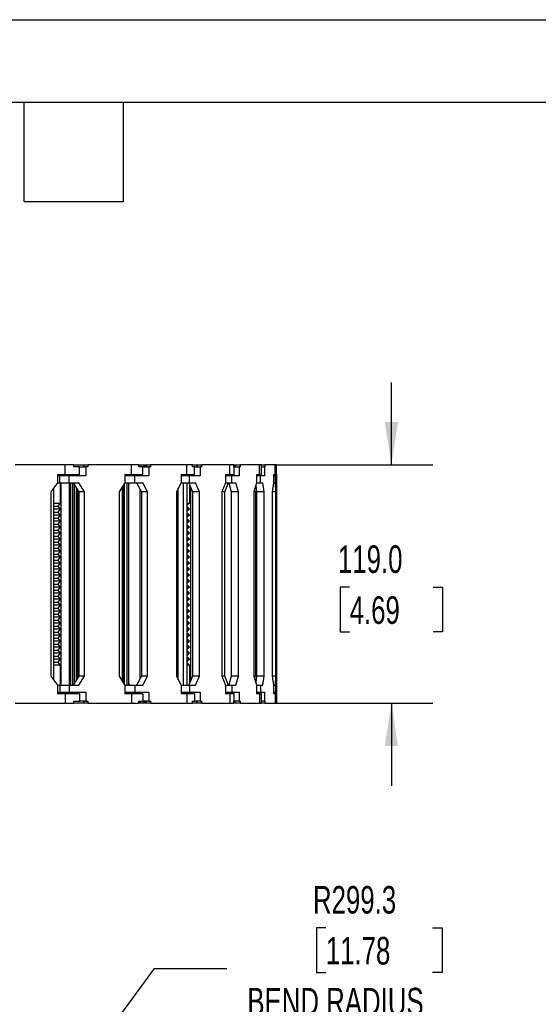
# Model space of a CAD drawing. Header units: millimetres. Extents: x 0 to 1816, y 0 to 1403.
# Tile 6 of 17: x 881 to 1140, y 911 to 1403. Entities that reach past the tile are written whole.
import ezdxf

# ---------------------------------------------------------------- set-up
doc = ezdxf.new("R2010")
doc.units = ezdxf.units.MM
doc.header["$LTSCALE"] = 6.5
doc.layers.add('DIMENSIONS', color=140, linetype='Continuous', lineweight=25)
doc.layers.add('TEXT', color=140, linetype='Continuous', lineweight=25)
doc.styles.add('SLDTEXTSTYLE0', font='TXT', dxfattribs={"width": 0.7})
doc.dimstyles.new('SLDDIMSTYLE0', dxfattribs={"dimtxt": 14.027051, "dimasz": 21.463, "dimexe": 0, "dimexo": 0.0625, "dimgap": 3.506763, "dimtad": 0, "dimtih": 1, "dimtoh": 1, "dimdec": 1, "dimrnd": 1e-09, "dimzin": 12, "dimdsep": 46, "dimtxsty": 'SLDTEXTSTYLE0', "dimsah": 1, "dimcen": 0, "dimadec": 0, "dimazin": 3, "dimtfac": 1, "dimtdec": 1, "dimtofl": 0, "dimtmove": 0, "dimatfit": 3, "dimfxl": 0, "dimfrac": 2, "dimtolj": 1, "dimtzin": 12, "dimarcsym": 0})
doc.dimstyles.new('SLDDIMSTYLE3', dxfattribs={"dimtxt": 14.027051, "dimasz": 21.463, "dimexe": 0, "dimexo": 0.0625, "dimgap": 3.506763, "dimtad": 0, "dimtih": 1, "dimtoh": 1, "dimdec": 1, "dimrnd": 1e-09, "dimzin": 4, "dimdsep": 46, "dimtxsty": 'SLDTEXTSTYLE0', "dimsah": 1, "dimcen": 0.09, "dimadec": 0, "dimazin": 1, "dimtfac": 1, "dimtdec": 1, "dimtmove": 0, "dimatfit": 0, "dimfxl": 0, "dimfrac": 2, "dimtolj": 1, "dimtzin": 12, "dimarcsym": 0})

# ---------------------------------------------------------------- blocks, each defined once
blk = doc.blocks.new('_D')
at = {"layer": 'DIMENSIONS'}
for p, q in [((1033.81, 949.64), (1029.1, 949.64)), ((1029.1, 949.64), (1029.1, 927.35)), ((1087.16, 949.64), (1091.87, 949.64)), ((1091.87, 949.64), (1091.87, 927.35)), ((869.29, 821.48), (948.22, 929.27)), ((948.22, 929.27), (984.34, 929.27)), ((1029.1, 927.35), (1033.81, 927.35)), ((1091.87, 927.35), (1087.16, 927.35))]:
    blk.add_line(p, q, dxfattribs=at)
blk.add_solid([(869.29, 821.48), (884.64, 836.85), (879.31, 840.75)], dxfattribs=at)
at = {"layer": 'DIMENSIONS', "attachment_point": 1, "style": 'SLDTEXTSTYLE0'}
for s, insert, char_height in [('R299.3', (1027.42, 970.52), 13.758), ('11.78', (1033.81, 945.08), 13.758), ('BEND RADIUS', (994.66, 919.65), 13.7583)]:
    blk.add_mtext(s, dxfattribs=dict(at, insert=insert, char_height=char_height))
blk = doc.blocks.new('_D_4')
at = {"layer": 'DIMENSIONS'}
for p, q in [((1066.57, 1180.89), (1066.57, 1222.17)), ((1008.99, 1180.89), (1087.2, 1180.89)), ((1045.72, 1119.83), (1041.01, 1119.83)), ((1041.01, 1119.83), (1041.01, 1097.53)), ((1087.41, 1119.83), (1092.12, 1119.83)), ((1092.12, 1119.83), (1092.12, 1097.53)), ((1041.01, 1097.53), (1045.72, 1097.53)), ((1092.12, 1097.53), (1087.41, 1097.53)), ((1008.99, 1061.89), (1087.2, 1061.89)), ((1066.57, 1061.89), (1066.57, 1020.62))]:
    blk.add_line(p, q, dxfattribs=at)
for points in [[(1066.57, 1180.89), (1069.87, 1202.35), (1063.26, 1202.35)], [(1066.57, 1061.89), (1063.26, 1040.43), (1069.87, 1040.43)]]:
    blk.add_solid(points, dxfattribs=at)
at = {"layer": 'DIMENSIONS', "char_height": 13.758, "attachment_point": 1, "style": 'SLDTEXTSTYLE0'}
for s, insert in [('119.0', (1039.89, 1140.7)), ('4.69', (1045.72, 1115.27))]:
    blk.add_mtext(s, dxfattribs=dict(at, insert=insert))

msp = doc.modelspace()

# ---------------------------------------------------------------- linework, layer by layer
at = {"color": 7, "linetype": 'Continuous'}
msp.add_line((0.02, 1403.37), (1816.12, 1403.37), dxfattribs=at)
for p, q in [((903.68, 1180.89), (878.69, 1180.89)), ((903.68, 1176.19), (903.68, 1180.89)), ((908.09, 1180.89), (903.68, 1180.89)), ((908.09, 1179.89), (908.09, 1180.89)), ((908.09, 1180.89), (913.05, 1180.89)), ((913.05, 1180.89), (913.05, 1179.89)), ((913.05, 1180.89), (913.2, 1180.89)), ((913.2, 1180.89), (913.2, 1179.89)), ((913.2, 1180.89), (915, 1180.89)), ((915, 1180.89), (915, 1179.89)), ((936.84, 1180.89), (915, 1180.89)), ((936.84, 1176.19), (936.84, 1180.89)), ((940.5, 1180.89), (936.84, 1180.89)), ((940.5, 1179.89), (940.5, 1180.89)), ((940.5, 1180.89), (941.09, 1180.89)), ((941.09, 1180.89), (941.09, 1179.89)), ((941.09, 1180.89), (941.37, 1180.89)), ((941.37, 1179.89), (941.37, 1180.89)), ((941.37, 1180.89), (942.74, 1180.89)), ((942.74, 1180.89), (942.74, 1179.89)), ((942.74, 1180.89), (943.41, 1180.89)), ((943.41, 1180.89), (943.41, 1179.89)), ((943.41, 1180.89), (944.02, 1180.89)), ((944.02, 1180.89), (944.02, 1179.89)), ((944.02, 1180.89), (944.23, 1180.89)), ((944.23, 1180.89), (944.23, 1179.89)), ((944.23, 1180.89), (946.27, 1180.89)), ((946.27, 1180.89), (946.27, 1179.89)), ((964.45, 1180.89), (946.27, 1180.89)), ((964.45, 1176.19), (964.45, 1180.89)), ((967.3, 1180.89), (964.45, 1180.89)), ((967.3, 1179.89), (967.3, 1180.89)), ((967.3, 1180.89), (969.29, 1180.89)), ((969.29, 1180.89), (969.29, 1179.89)), ((969.29, 1180.89), (969.56, 1180.89)), ((969.56, 1180.89), (969.56, 1179.89)), ((969.56, 1180.89), (971.8, 1180.89)), ((971.8, 1180.89), (971.8, 1179.89)), ((985.91, 1180.89), (971.8, 1180.89)), ((985.91, 1176.19), (985.91, 1180.89)), ((987.87, 1180.89), (985.91, 1180.89)), ((987.87, 1179.89), (987.87, 1180.89)), ((987.87, 1180.89), (988.27, 1180.89)), ((988.27, 1180.89), (988.27, 1179.89)), ((988.27, 1180.89), (988.62, 1180.89)), ((988.62, 1180.89), (988.62, 1179.89)), ((988.62, 1180.89), (991, 1180.89)), ((991, 1180.89), (991, 1179.89)), ((1000.73, 1180.89), (991, 1180.89)), ((1000.73, 1176.19), (1000.73, 1180.89)), ((1001.76, 1180.89), (1000.73, 1180.89)), ((1001.76, 1179.89), (1001.76, 1180.89)), ((1001.76, 1180.89), (1003.44, 1180.89)), ((1003.44, 1180.89), (1003.44, 1179.89)), ((1008.57, 1180.89), (1003.44, 1180.89)), ((1008.57, 1176.19), (1008.57, 1180.89)), ((1008.85, 1180.89), (1008.57, 1180.89)), ((1008.85, 1176.19), (1008.85, 1180.89)), ((1009.25, 1180.89), (1008.85, 1180.89)), ((1009.25, 1176.19), (1009.25, 1180.89)), ((1009.25, 1176.19), (1009.25, 1180.89)), ((1009.25, 1180.89), (1009.25, 1180.89)), ((899.8, 1176.19), (899.8, 1171.89)), ((899.8, 1176.19), (903.68, 1176.19)), ((903.68, 1176.19), (910.91, 1176.19)), ((905.58, 1176.19), (905.58, 1175.39)), ((905.75, 1176.19), (905.75, 1175.39)), ((910.91, 1179.89), (908.09, 1179.89)), ((910.91, 1176.19), (910.91, 1179.89)), ((910.91, 1179.89), (913.96, 1179.89)), ((913.96, 1179.89), (913.96, 1175.39)), ((915, 1179.89), (913.96, 1179.89)), ((933.44, 1176.19), (933.44, 1171.89)), ((933.44, 1176.19), (936.84, 1176.19)), ((934.66, 1176.19), (934.66, 1175.39)), ((936.1, 1176.19), (936.1, 1175.39)), ((936.84, 1176.19), (942.44, 1176.19)), ((942.44, 1179.89), (940.5, 1179.89)), ((942.44, 1176.19), (942.44, 1179.89)), ((942.44, 1179.89), (945.41, 1179.89)), ((945.41, 1179.89), (945.41, 1175.39)), ((946.27, 1179.89), (945.41, 1179.89)), ((961.63, 1176.19), (961.63, 1171.89)), ((961.63, 1176.19), (964.45, 1176.19)), ((964.45, 1176.19), (968.3, 1176.19)), ((968.3, 1179.89), (967.3, 1179.89)), ((968.3, 1176.19), (968.3, 1179.89)), ((968.3, 1179.89), (971.13, 1179.89)), ((971.13, 1179.89), (971.13, 1175.39)), ((971.8, 1179.89), (971.13, 1179.89)), ((983.72, 1176.19), (983.72, 1171.89)), ((983.72, 1176.19), (985.91, 1176.19)), ((985.91, 1176.19), (988.14, 1176.19)), ((988.14, 1179.89), (987.87, 1179.89)), ((988.14, 1176.19), (988.14, 1179.89)), ((988.14, 1179.89), (990.53, 1179.89)), ((990.53, 1179.89), (990.53, 1175.39)), ((991, 1179.89), (990.53, 1179.89)), ((999.22, 1176.19), (999.22, 1171.89)), ((999.22, 1176.19), (1000.73, 1176.19)), ((1000.73, 1176.19), (1001.76, 1176.19)), ((1001.76, 1176.19), (1001.76, 1179.89)), ((1001.76, 1179.89), (1001.76, 1179.89)), ((1001.76, 1179.89), (1003.19, 1179.89)), ((1003.19, 1179.89), (1003.19, 1175.39)), ((1003.44, 1179.89), (1003.19, 1179.89)), ((1007.77, 1176.19), (1007.77, 1171.89)), ((1007.77, 1176.19), (1008.57, 1176.19)), ((1008.57, 1176.19), (1008.85, 1176.19)), ((1008.82, 1176.19), (1008.82, 1175.39)), ((1009.19, 1176.19), (1009.19, 1171.89)), ((1009.19, 1176.19), (1009.25, 1176.19)), ((1009.25, 1176.19), (1009.25, 1176.19)), ((899.8, 1171.89), (896.54, 1167.39)), ((900.96, 1175.39), (899.8, 1175.39)), ((899.8, 1171.89), (900.96, 1171.89)), ((900.96, 1171.89), (900.96, 1175.39)), ((905.65, 1175.39), (900.96, 1175.39)), ((900.96, 1171.89), (905.65, 1171.89)), ((901.13, 1171.89), (901.13, 1161.89)), ((901.49, 1171.89), (901.49, 1070.89)), ((905.65, 1171.89), (905.65, 1175.39)), ((913.96, 1175.39), (905.65, 1175.39)), ((905.65, 1171.89), (910.43, 1171.89)), ((905.93, 1070.89), (905.93, 1171.89)), ((906.49, 1070.89), (906.49, 1171.89)), ((907.56, 1070.89), (907.56, 1171.89)), ((907.69, 1171.89), (910.53, 1167.39)), ((908.27, 1071.81), (908.27, 1170.98)), ((913.27, 1167.39), (910.43, 1171.89)), ((933.44, 1171.89), (930.6, 1167.39)), ((933.38, 1070.98), (933.38, 1171.8)), ((938.48, 1175.39), (933.44, 1175.39)), ((933.44, 1171.89), (938.48, 1171.89)), ((934.63, 1070.89), (934.63, 1171.89)), ((935.52, 1070.89), (935.52, 1171.89)), ((935.52, 1171.05), (936.04, 1171.89)), ((938.48, 1171.89), (938.48, 1175.39)), ((945.41, 1175.39), (938.48, 1175.39)), ((938.48, 1171.89), (942.46, 1171.89)), ((939.36, 1171.89), (941.73, 1167.39)), ((944.83, 1167.39), (942.46, 1171.89)), ((961.63, 1171.89), (959.26, 1167.39)), ((965.75, 1175.39), (961.63, 1175.39)), ((961.63, 1171.89), (965.75, 1171.89)), ((962.69, 1070.89), (962.69, 1171.89)), ((964.66, 1070.89), (964.66, 1171.89)), ((965.44, 1171.89), (967.28, 1167.39)), ((965.73, 1171.18), (965.73, 1161.89)), ((965.75, 1171.89), (965.75, 1175.39)), ((971.13, 1175.39), (965.75, 1175.39)), ((965.75, 1171.89), (968.84, 1171.89)), ((970.68, 1167.39), (968.84, 1171.89)), ((983.72, 1171.89), (981.88, 1167.39)), ((983.45, 1167.39), (985.19, 1171.89)), ((986.83, 1175.39), (983.72, 1175.39)), ((983.72, 1171.89), (986.83, 1171.89)), ((985.34, 1171.89), (986.61, 1167.39)), ((986.83, 1171.89), (986.83, 1175.39)), ((990.53, 1175.39), (986.83, 1175.39)), ((986.83, 1171.89), (988.96, 1171.89)), ((990.22, 1167.39), (988.96, 1171.89)), ((999.22, 1171.89), (997.95, 1167.39)), ((1001.24, 1175.39), (999.22, 1175.39)), ((999.22, 1171.89), (1001.24, 1171.89)), ((1001.24, 1171.89), (1001.24, 1175.39)), ((1003.19, 1175.39), (1001.24, 1175.39)), ((1001.24, 1171.89), (1002.36, 1171.89)), ((1003.03, 1167.39), (1002.36, 1171.89)), ((1007.77, 1171.89), (1007.1, 1167.39)), ((1008.66, 1175.39), (1007.77, 1175.39)), ((1007.77, 1171.89), (1008.66, 1171.89)), ((1008.66, 1171.89), (1008.66, 1175.39)), ((1008.82, 1175.39), (1008.66, 1175.39)), ((1008.66, 1171.89), (1008.75, 1171.89)), ((1008.8, 1167.39), (1008.75, 1171.89)), ((1009.19, 1171.89), (1009.13, 1167.39)), ((896.54, 1167.39), (896.54, 1075.39)), ((898.03, 1073.34), (898.03, 1169.44)), ((909.38, 1073.56), (909.38, 1169.22)), ((910.03, 1074.59), (910.03, 1168.19)), ((913.27, 1167.39), (910.53, 1167.39)), ((910.53, 1167.39), (910.53, 1075.39)), ((913.27, 1075.39), (913.27, 1167.39)), ((930.6, 1167.39), (930.6, 1075.39)), ((932.27, 1072.74), (932.27, 1170.04)), ((932.64, 1072.16), (932.64, 1170.62)), ((932.69, 1072.08), (932.69, 1170.7)), ((940.9, 1168.96), (940.9, 1073.82)), ((941.18, 1074.34), (941.18, 1168.44)), ((944.83, 1167.39), (941.73, 1167.39)), ((941.73, 1167.39), (941.73, 1075.39)), ((944.83, 1075.39), (944.83, 1167.39)), ((959.26, 1167.39), (959.26, 1075.39)), ((960.17, 1073.67), (960.17, 1169.12)), ((966.21, 1170.01), (966.21, 1072.77)), ((970.68, 1167.39), (967.28, 1167.39)), ((967.28, 1167.39), (967.28, 1075.39)), ((970.68, 1075.39), (970.68, 1167.39)), ((981.88, 1167.39), (981.88, 1075.39)), ((983.45, 1167.39), (981.88, 1167.39)), ((983.45, 1075.39), (983.45, 1167.39)), ((990.22, 1167.39), (986.61, 1167.39)), ((986.61, 1167.39), (986.61, 1075.39)), ((990.22, 1075.39), (990.22, 1167.39)), ((997.95, 1167.39), (997.95, 1075.39)), ((998.9, 1167.39), (997.95, 1167.39)), ((998.82, 1170.49), (999.28, 1167.39)), ((998.9, 1167.39), (999.14, 1168.32)), ((998.9, 1075.39), (998.9, 1167.39)), ((1003.03, 1167.39), (999.28, 1167.39)), ((999.28, 1167.39), (999.28, 1075.39)), ((1003.03, 1075.39), (1003.03, 1167.39)), ((1007.1, 1167.39), (1007.1, 1075.39)), ((1008.8, 1167.39), (1007.1, 1167.39)), ((1008.8, 1075.39), (1008.8, 1167.39)), ((1009.13, 1167.39), (1009.13, 1075.39)), ((898.03, 1161.89), (901.13, 1161.89)), ((901.13, 1161.89), (900.05, 1160.39)), ((964.66, 1161.89), (965.73, 1161.89)), ((965.73, 1161.89), (964.66, 1160.77)), ((898.03, 1160.39), (900.05, 1160.39)), ((901.13, 1158.89), (898.03, 1158.89)), ((898.03, 1157.39), (900.05, 1157.39)), ((900.05, 1160.39), (901.13, 1158.89)), ((901.13, 1158.89), (900.05, 1157.39)), ((900.05, 1157.39), (901.13, 1155.89)), ((964.66, 1160.02), (965.73, 1158.89)), ((965.73, 1158.89), (964.66, 1158.89)), ((965.73, 1158.89), (964.66, 1157.77)), ((964.66, 1157.02), (965.73, 1155.89)), ((901.13, 1155.89), (898.03, 1155.89)), ((898.03, 1154.39), (900.05, 1154.39)), ((901.13, 1152.89), (898.03, 1152.89)), ((898.03, 1151.39), (900.05, 1151.39)), ((901.13, 1155.89), (900.05, 1154.39)), ((900.05, 1154.39), (901.13, 1152.89)), ((901.13, 1152.89), (900.05, 1151.39)), ((900.05, 1151.39), (901.13, 1149.89)), ((965.73, 1155.89), (964.66, 1155.89)), ((965.73, 1155.89), (964.66, 1154.77)), ((964.66, 1154.02), (965.73, 1152.89)), ((965.73, 1152.89), (964.66, 1152.89)), ((965.73, 1152.89), (964.66, 1151.77)), ((901.13, 1149.89), (898.03, 1149.89)), ((898.03, 1148.39), (900.05, 1148.39)), ((901.13, 1146.89), (898.03, 1146.89)), ((901.13, 1149.89), (900.05, 1148.39)), ((900.05, 1148.39), (901.13, 1146.89)), ((901.13, 1146.89), (900.05, 1145.39)), ((964.66, 1151.02), (965.73, 1149.89)), ((965.73, 1149.89), (964.66, 1149.89)), ((965.73, 1149.89), (964.66, 1148.77)), ((964.66, 1148.02), (965.73, 1146.89)), ((965.73, 1146.89), (964.66, 1146.89)), ((965.73, 1146.89), (964.66, 1145.77)), ((898.03, 1145.39), (900.05, 1145.39)), ((901.13, 1143.89), (898.03, 1143.89)), ((898.03, 1142.39), (900.05, 1142.39)), ((900.05, 1145.39), (901.13, 1143.89)), ((901.13, 1143.89), (900.05, 1142.39)), ((900.05, 1142.39), (901.13, 1140.89)), ((964.66, 1145.02), (965.73, 1143.89)), ((965.73, 1143.89), (964.66, 1143.89)), ((965.73, 1143.89), (964.66, 1142.77)), ((964.66, 1142.02), (965.73, 1140.89)), ((901.13, 1140.89), (898.03, 1140.89)), ((898.03, 1139.39), (900.05, 1139.39)), ((901.13, 1137.89), (898.03, 1137.89)), ((901.13, 1140.89), (900.05, 1139.39)), ((900.05, 1139.39), (901.13, 1137.89)), ((901.13, 1137.89), (900.05, 1136.39)), ((965.73, 1140.89), (964.66, 1140.89)), ((965.73, 1140.89), (964.66, 1139.77)), ((964.66, 1139.02), (965.73, 1137.89)), ((965.73, 1137.89), (964.66, 1137.89)), ((965.73, 1137.89), (964.66, 1136.77)), ((898.03, 1136.39), (900.05, 1136.39)), ((901.13, 1134.89), (898.03, 1134.89)), ((898.03, 1133.39), (900.05, 1133.39)), ((901.13, 1131.89), (898.03, 1131.89)), ((900.05, 1136.39), (901.13, 1134.89)), ((901.13, 1134.89), (900.05, 1133.39)), ((900.05, 1133.39), (901.13, 1131.89)), ((901.13, 1131.89), (900.05, 1130.39)), ((964.66, 1136.02), (965.73, 1134.89)), ((965.73, 1134.89), (964.66, 1134.89)), ((965.73, 1134.89), (964.66, 1133.77)), ((964.66, 1133.02), (965.73, 1131.89)), ((965.73, 1131.89), (964.66, 1131.89)), ((965.73, 1131.89), (964.66, 1130.77)), ((898.03, 1130.39), (900.05, 1130.39)), ((901.13, 1128.89), (898.03, 1128.89)), ((898.03, 1127.39), (900.05, 1127.39)), ((900.05, 1130.39), (901.13, 1128.89)), ((901.13, 1128.89), (900.05, 1127.39)), ((900.05, 1127.39), (901.13, 1125.89)), ((964.66, 1130.02), (965.73, 1128.89)), ((965.73, 1128.89), (964.66, 1128.89)), ((965.73, 1128.89), (964.66, 1127.77)), ((964.66, 1127.02), (965.73, 1125.89)), ((901.13, 1125.89), (898.03, 1125.89)), ((898.03, 1124.39), (900.05, 1124.39)), ((901.13, 1122.89), (898.03, 1122.89)), ((901.13, 1125.89), (900.05, 1124.39)), ((900.05, 1124.39), (901.13, 1122.89)), ((901.13, 1122.89), (900.05, 1121.39)), ((965.73, 1125.89), (964.66, 1125.89)), ((965.73, 1125.89), (964.66, 1124.77)), ((964.66, 1124.02), (965.73, 1122.89)), ((965.73, 1122.89), (964.66, 1122.89)), ((965.73, 1122.89), (964.66, 1121.77)), ((898.03, 1121.39), (900.05, 1121.39)), ((901.13, 1119.89), (898.03, 1119.89)), ((898.03, 1118.39), (900.05, 1118.39)), ((901.13, 1116.89), (898.03, 1116.89)), ((900.05, 1121.39), (901.13, 1119.89)), ((901.13, 1119.89), (900.05, 1118.39)), ((900.05, 1118.39), (901.13, 1116.89)), ((901.13, 1116.89), (900.05, 1115.39)), ((964.66, 1121.02), (965.73, 1119.89)), ((965.73, 1119.89), (964.66, 1119.89)), ((965.73, 1119.89), (964.66, 1118.77)), ((964.66, 1118.02), (965.73, 1116.89)), ((965.73, 1116.89), (964.66, 1116.89)), ((965.73, 1116.89), (964.66, 1115.77)), ((898.03, 1115.39), (900.05, 1115.39)), ((901.13, 1113.89), (898.03, 1113.89)), ((898.03, 1112.39), (900.05, 1112.39)), ((900.05, 1115.39), (901.13, 1113.89)), ((901.13, 1113.89), (900.05, 1112.39)), ((900.05, 1112.39), (901.13, 1110.89)), ((964.66, 1115.02), (965.73, 1113.89)), ((965.73, 1113.89), (964.66, 1113.89)), ((965.73, 1113.89), (964.66, 1112.77)), ((964.66, 1112.02), (965.73, 1110.89)), ((901.13, 1110.89), (898.03, 1110.89)), ((898.03, 1109.39), (900.05, 1109.39)), ((901.13, 1107.89), (898.03, 1107.89)), ((901.13, 1110.89), (900.05, 1109.39)), ((900.05, 1109.39), (901.13, 1107.89)), ((901.13, 1107.89), (900.05, 1106.39)), ((965.73, 1110.89), (964.66, 1110.89)), ((965.73, 1110.89), (964.66, 1109.77)), ((964.66, 1109.02), (965.73, 1107.89)), ((965.73, 1107.89), (964.66, 1107.89)), ((965.73, 1107.89), (964.66, 1106.77)), ((898.03, 1106.39), (900.05, 1106.39)), ((901.13, 1104.89), (898.03, 1104.89)), ((898.03, 1103.39), (900.05, 1103.39)), ((900.05, 1106.39), (901.13, 1104.89)), ((901.13, 1104.89), (900.05, 1103.39)), ((900.05, 1103.39), (901.13, 1101.89)), ((964.66, 1106.02), (965.73, 1104.89)), ((965.73, 1104.89), (964.66, 1104.89)), ((965.73, 1104.89), (964.66, 1103.77)), ((964.66, 1103.02), (965.73, 1101.89)), ((901.13, 1101.89), (898.03, 1101.89)), ((898.03, 1100.39), (900.05, 1100.39)), ((901.13, 1098.89), (898.03, 1098.89)), ((898.03, 1097.39), (900.05, 1097.39)), ((901.13, 1101.89), (900.05, 1100.39)), ((900.05, 1100.39), (901.13, 1098.89)), ((901.13, 1098.89), (900.05, 1097.39)), ((900.05, 1097.39), (901.13, 1095.89)), ((965.73, 1101.89), (964.66, 1101.89)), ((965.73, 1101.89), (964.66, 1100.77)), ((964.66, 1100.02), (965.73, 1098.89)), ((965.73, 1098.89), (964.66, 1098.89)), ((965.73, 1098.89), (964.66, 1097.77)), ((901.13, 1095.89), (898.03, 1095.89)), ((898.03, 1094.39), (900.05, 1094.39)), ((901.13, 1092.89), (898.03, 1092.89)), ((901.13, 1095.89), (900.05, 1094.39)), ((900.05, 1094.39), (901.13, 1092.89)), ((901.13, 1092.89), (900.05, 1091.39)), ((964.66, 1097.02), (965.73, 1095.89)), ((965.73, 1095.89), (964.66, 1095.89)), ((965.73, 1095.89), (964.66, 1094.77)), ((964.66, 1094.02), (965.73, 1092.89)), ((965.73, 1092.89), (964.66, 1092.89)), ((965.73, 1092.89), (964.66, 1091.77)), ((898.03, 1091.39), (900.05, 1091.39)), ((901.13, 1089.89), (898.03, 1089.89)), ((898.03, 1088.39), (900.05, 1088.39)), ((900.05, 1091.39), (901.13, 1089.89)), ((901.13, 1089.89), (900.05, 1088.39)), ((900.05, 1088.39), (901.13, 1086.89)), ((964.66, 1091.02), (965.73, 1089.89)), ((965.73, 1089.89), (964.66, 1089.89)), ((965.73, 1089.89), (964.66, 1088.77)), ((964.66, 1088.02), (965.73, 1086.89)), ((901.13, 1086.89), (898.03, 1086.89)), ((898.03, 1085.39), (900.05, 1085.39)), ((901.13, 1083.89), (898.03, 1083.89)), ((898.03, 1082.39), (900.05, 1082.39)), ((901.13, 1086.89), (900.05, 1085.39)), ((900.05, 1085.39), (901.13, 1083.89)), ((901.13, 1083.89), (900.05, 1082.39)), ((900.05, 1082.39), (901.13, 1080.89)), ((965.73, 1086.89), (964.66, 1086.89)), ((965.73, 1086.89), (964.66, 1085.77)), ((964.66, 1085.02), (965.73, 1083.89)), ((965.73, 1083.89), (964.66, 1083.89)), ((965.73, 1083.89), (964.66, 1082.77)), ((901.13, 1080.89), (898.03, 1080.89)), ((901.13, 1080.89), (901.13, 1070.89)), ((964.66, 1082.02), (965.73, 1080.89)), ((965.73, 1080.89), (964.66, 1080.89)), ((965.73, 1080.89), (965.73, 1071.6)), ((896.54, 1075.39), (899.8, 1070.89)), ((910.53, 1075.39), (907.69, 1070.89)), ((910.43, 1070.89), (913.27, 1075.39)), ((913.27, 1075.39), (910.53, 1075.39)), ((930.6, 1075.39), (933.44, 1070.89)), ((941.73, 1075.39), (939.36, 1070.89)), ((944.83, 1075.39), (941.73, 1075.39)), ((942.46, 1070.89), (944.83, 1075.39)), ((959.26, 1075.39), (961.63, 1070.89)), ((967.28, 1075.39), (965.44, 1070.89)), ((970.68, 1075.39), (967.28, 1075.39)), ((968.84, 1070.89), (970.68, 1075.39)), ((981.88, 1075.39), (983.72, 1070.89)), ((983.45, 1075.39), (981.88, 1075.39)), ((985.19, 1070.89), (983.45, 1075.39)), ((986.61, 1075.39), (985.34, 1070.89)), ((990.22, 1075.39), (986.61, 1075.39)), ((988.96, 1070.89), (990.22, 1075.39)), ((997.95, 1075.39), (999.22, 1070.89)), ((998.9, 1075.39), (997.95, 1075.39)), ((999.28, 1075.39), (998.82, 1072.3)), ((999.14, 1074.46), (998.9, 1075.39)), ((1003.03, 1075.39), (999.28, 1075.39)), ((1002.36, 1070.89), (1003.03, 1075.39)), ((1007.1, 1075.39), (1007.77, 1070.89)), ((1008.8, 1075.39), (1007.1, 1075.39)), ((1008.75, 1070.89), (1008.8, 1075.39)), ((1009.13, 1075.39), (1009.19, 1070.89)), ((899.8, 1070.89), (899.8, 1066.59)), ((899.8, 1070.89), (900.96, 1070.89)), ((900.96, 1070.89), (900.96, 1067.39)), ((900.96, 1070.89), (905.65, 1070.89)), ((905.65, 1070.89), (905.65, 1067.39)), ((905.65, 1070.89), (910.43, 1070.89)), ((933.44, 1070.89), (933.44, 1066.59)), ((933.44, 1070.89), (938.48, 1070.89)), ((936.04, 1070.89), (935.52, 1071.73)), ((938.48, 1070.89), (938.48, 1067.39)), ((938.48, 1070.89), (942.46, 1070.89)), ((961.63, 1070.89), (961.63, 1066.59)), ((961.63, 1070.89), (965.75, 1070.89)), ((965.75, 1070.89), (965.75, 1067.39)), ((965.75, 1070.89), (968.84, 1070.89)), ((983.72, 1070.89), (983.72, 1066.59)), ((983.72, 1070.89), (986.83, 1070.89)), ((986.83, 1070.89), (986.83, 1067.39)), ((986.83, 1070.89), (988.96, 1070.89)), ((999.22, 1070.89), (999.22, 1066.59)), ((999.22, 1070.89), (1001.24, 1070.89)), ((1001.24, 1070.89), (1001.24, 1067.39)), ((1001.24, 1070.89), (1002.36, 1070.89)), ((1007.77, 1070.89), (1007.77, 1066.59)), ((1007.77, 1070.89), (1008.66, 1070.89)), ((1008.66, 1070.89), (1008.66, 1067.39)), ((1008.66, 1070.89), (1008.75, 1070.89)), ((1009.19, 1070.89), (1009.19, 1066.59)), ((899.8, 1067.39), (900.96, 1067.39)), ((903.68, 1066.59), (899.8, 1066.59)), ((900.96, 1067.39), (905.65, 1067.39)), ((903.68, 1066.59), (903.68, 1061.89)), ((910.91, 1066.59), (903.68, 1066.59)), ((905.58, 1066.59), (905.58, 1067.39)), ((905.65, 1067.39), (913.96, 1067.39)), ((905.75, 1066.59), (905.75, 1067.39)), ((908.09, 1061.89), (908.09, 1062.89)), ((908.09, 1062.89), (910.91, 1062.89)), ((910.91, 1066.59), (910.91, 1062.89)), ((913.96, 1062.89), (910.91, 1062.89)), ((913.05, 1062.89), (913.05, 1061.89)), ((913.2, 1061.89), (913.2, 1062.89)), ((913.96, 1067.39), (913.96, 1062.89)), ((913.96, 1062.89), (915, 1062.89)), ((915, 1062.89), (915, 1061.89)), ((933.44, 1067.39), (938.48, 1067.39)), ((936.84, 1066.59), (933.44, 1066.59)), ((934.66, 1066.59), (934.66, 1067.39)), ((936.1, 1066.59), (936.1, 1067.39)), ((936.84, 1066.59), (936.84, 1061.89)), ((942.44, 1066.59), (936.84, 1066.59)), ((938.48, 1067.39), (945.41, 1067.39)), ((940.5, 1061.89), (940.5, 1062.89)), ((940.5, 1062.89), (942.44, 1062.89)), ((941.09, 1061.89), (941.09, 1062.89)), ((941.37, 1061.89), (941.37, 1062.89)), ((942.44, 1066.59), (942.44, 1062.89)), ((945.41, 1062.89), (942.44, 1062.89)), ((942.74, 1061.89), (942.74, 1062.89)), ((943.41, 1061.89), (943.41, 1062.89)), ((944.02, 1062.89), (944.02, 1061.89)), ((944.23, 1061.89), (944.23, 1062.89)), ((945.41, 1067.39), (945.41, 1062.89)), ((945.41, 1062.89), (946.27, 1062.89)), ((946.27, 1062.89), (946.27, 1061.89)), ((961.63, 1067.39), (965.75, 1067.39)), ((964.45, 1066.59), (961.63, 1066.59)), ((964.45, 1066.59), (964.45, 1061.89)), ((968.3, 1066.59), (964.45, 1066.59)), ((965.75, 1067.39), (971.13, 1067.39)), ((967.3, 1061.89), (967.3, 1062.89)), ((967.3, 1062.89), (968.3, 1062.89)), ((968.3, 1066.59), (968.3, 1062.89)), ((971.13, 1062.89), (968.3, 1062.89)), ((969.29, 1062.89), (969.29, 1061.89)), ((969.56, 1061.89), (969.56, 1062.89)), ((971.13, 1067.39), (971.13, 1062.89)), ((971.13, 1062.89), (971.8, 1062.89)), ((971.8, 1062.89), (971.8, 1061.89)), ((983.72, 1067.39), (986.83, 1067.39)), ((985.91, 1066.59), (983.72, 1066.59)), ((985.91, 1066.59), (985.91, 1061.89)), ((988.14, 1066.59), (985.91, 1066.59)), ((986.83, 1067.39), (990.53, 1067.39)), ((987.87, 1061.89), (987.87, 1062.89)), ((987.87, 1062.89), (988.14, 1062.89)), ((988.14, 1062.89), (988.14, 1066.59)), ((990.53, 1062.89), (988.14, 1062.89)), ((988.27, 1062.89), (988.27, 1061.89)), ((988.62, 1061.89), (988.62, 1062.89)), ((990.53, 1067.39), (990.53, 1062.89)), ((990.53, 1062.89), (991, 1062.89)), ((991, 1062.89), (991, 1061.89)), ((999.22, 1067.39), (1001.24, 1067.39)), ((1000.73, 1066.59), (999.22, 1066.59)), ((1000.73, 1066.59), (1000.73, 1061.89)), ((1001.76, 1066.59), (1000.73, 1066.59)), ((1001.24, 1067.39), (1003.19, 1067.39)), ((1001.76, 1062.89), (1001.76, 1066.59)), ((1001.76, 1061.89), (1001.76, 1062.89)), ((1001.76, 1062.89), (1001.76, 1062.89)), ((1003.19, 1062.89), (1001.76, 1062.89)), ((1003.19, 1067.39), (1003.19, 1062.89)), ((1003.19, 1062.89), (1003.44, 1062.89)), ((1003.44, 1062.89), (1003.44, 1061.89)), ((1007.77, 1067.39), (1008.66, 1067.39)), ((1008.57, 1066.59), (1007.77, 1066.59)), ((1008.57, 1066.59), (1008.57, 1061.89)), ((1008.85, 1066.59), (1008.57, 1066.59)), ((1008.66, 1067.39), (1008.82, 1067.39)), ((1008.82, 1067.39), (1008.82, 1066.59)), ((1008.85, 1061.89), (1008.85, 1066.59)), ((1009.25, 1066.59), (1009.19, 1066.59)), ((1009.25, 1061.89), (1009.25, 1066.59)), ((1009.25, 1066.59), (1009.25, 1061.89)), ((1009.25, 1066.59), (1009.25, 1066.59)), ((878.69, 1061.89), (903.68, 1061.89)), ((903.68, 1061.89), (908.09, 1061.89)), ((913.05, 1061.89), (908.09, 1061.89)), ((913.2, 1061.89), (913.05, 1061.89)), ((915, 1061.89), (913.2, 1061.89)), ((915, 1061.89), (936.84, 1061.89)), ((936.84, 1061.89), (940.5, 1061.89)), ((941.09, 1061.89), (940.5, 1061.89)), ((941.37, 1061.89), (941.09, 1061.89)), ((942.74, 1061.89), (941.37, 1061.89)), ((943.41, 1061.89), (942.74, 1061.89)), ((944.02, 1061.89), (943.41, 1061.89)), ((944.23, 1061.89), (944.02, 1061.89)), ((946.27, 1061.89), (944.23, 1061.89)), ((946.27, 1061.89), (964.45, 1061.89)), ((964.45, 1061.89), (967.3, 1061.89)), ((969.29, 1061.89), (967.3, 1061.89)), ((969.56, 1061.89), (969.29, 1061.89)), ((971.8, 1061.89), (969.56, 1061.89)), ((971.8, 1061.89), (985.91, 1061.89)), ((985.91, 1061.89), (987.87, 1061.89)), ((988.27, 1061.89), (987.87, 1061.89)), ((988.62, 1061.89), (988.27, 1061.89)), ((991, 1061.89), (988.62, 1061.89)), ((991, 1061.89), (1000.73, 1061.89)), ((1000.73, 1061.89), (1001.76, 1061.89)), ((1003.44, 1061.89), (1001.76, 1061.89)), ((1003.44, 1061.89), (1008.57, 1061.89)), ((1008.57, 1061.89), (1008.85, 1061.89)), ((1008.85, 1061.89), (1009.25, 1061.89)), ((1009.25, 1061.89), (1009.25, 1061.89))]:
    msp.add_line(p, q)
at = {"layer": 'TEXT'}
for p, q in [((41.27, 1362.08), (1774.83, 1362.08)), ((883.28, 1312.55), (883.28, 1362.08)), ((932.81, 1312.55), (932.81, 1362.08)), ((883.28, 1312.55), (932.81, 1312.55))]:
    msp.add_line(p, q, dxfattribs=at)

# ---------------------------------------------------------------- dimensions: what is measured, and where the dimension line sits
at = {"layer": 'DIMENSIONS'}
dim = msp.add_linear_dim(base=(1066.57, 1061.89), p1=(1000.73, 1180.89), p2=(1000.73, 1061.89), angle=90, dimstyle='SLDDIMSTYLE3', dxfattribs=at)
dim.commit()
dim.dimension.update_dxf_attribs({"geometry": '_D_4', "text_midpoint": (1066.57, 1119.83), "dimtype": 160})
dim = msp.add_radius_dim(center=(692.48, 580.03), mpoint=(869.29, 821.48), text='<>\\PBEND RADIUS', dimstyle='SLDDIMSTYLE0', dxfattribs=at)
dim.commit()
dim.dimension.update_dxf_attribs({"geometry": '_D', "text_midpoint": (1060.48, 936.52), "dimtype": 164})

doc.saveas('drawing.dxf')
